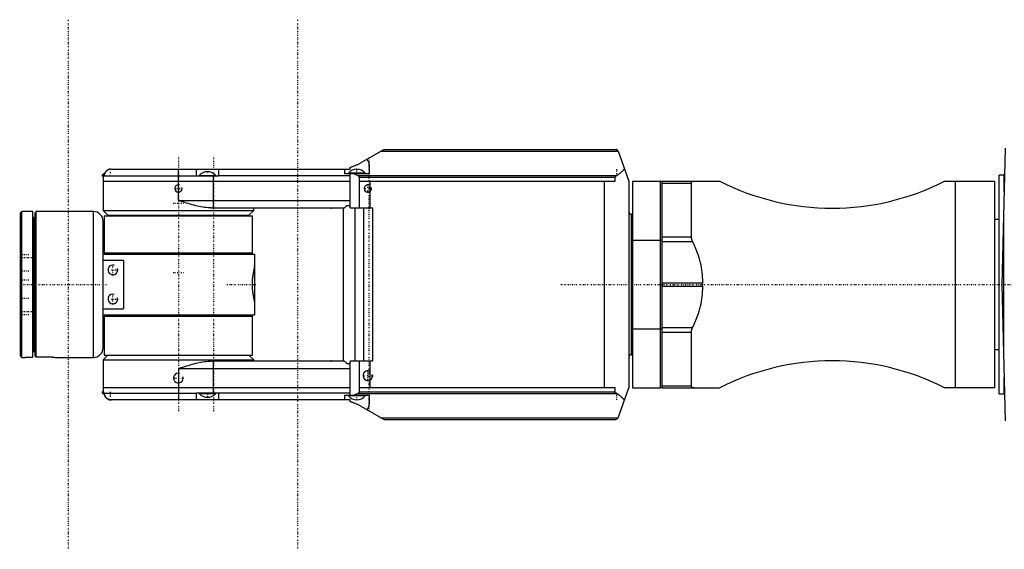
# Model space of a CAD drawing. Extents: x -565 to 345, y -109 to 109.
# Tile 1 of 3: x -565 to -160, y -109 to 109. Entities that reach past the tile are written whole.
import ezdxf

# ---------------------------------------------------------------- set-up
doc = ezdxf.new("R2010")
doc.units = 0
doc.linetypes.add('CENTER', pattern=[1.5, 0.45, -0.5, 0.05, -0.5])
for name, color, linetype in [('AM_0', 7, 'CONTINUOUS'), ('AM_10', 7, 'CONTINUOUS'), ('AM_7', 7, 'CENTER')]:
    doc.layers.add(name, color=color, linetype=linetype)

msp = doc.modelspace()

# ---------------------------------------------------------------- linework, layer by layer
at = {"layer": 'AM_0', "color": 7, "linetype": 'CONTINUOUS'}
for p, q in [((-424.76, 50.14), (-415.47, 55.5)), ((-416.72, 54.78), (-318.97, 54.78)), ((-415.47, 55.5), (-319.93, 55.5)), ((-318.99, 54.84), (-314.5, 42.5)), ((-159.53, 56.05), (-161, 0)), ((-421.5, 49.14), (-421.5, 45.5)), ((-531.45, 44.84), (-531.45, 44.5)), ((-530.55, 44.84), (-531.45, 44.84)), ((-530.57, 44.64), (-530.58, 44.5)), ((-530.57, 44.64), (-492.5, 44.64)), ((-527.54, 47.5), (-429.33, 47.5)), ((-500, 34.5), (-500, 47.5)), ((-492.5, 44.5), (-492.5, 47.5)), ((-491.45, 44.84), (-491.45, 44.5)), ((-491.45, 44.84), (-484.55, 44.84)), ((-484.55, 44.5), (-484.55, 44.84)), ((-483.5, 47.5), (-483.5, 44.5)), ((-429.33, 44.64), (-483.5, 44.64)), ((-431.5, 45.5), (-431.5, 46.76)), ((-421.5, 45.5), (-431.5, 45.5)), ((-429.95, 45.84), (-429.95, 45.5)), ((-423.05, 45.84), (-429.95, 45.84)), ((-429.33, 47.5), (-429.33, 48.22)), ((-429.33, 31.5), (-429.33, 45.5)), ((-427.64, 45.5), (-426.12, 44.79)), ((-426.12, 44.79), (-319.59, 44.79)), ((-423.05, 45.5), (-423.05, 45.84)), ((-160, 45), (-162, 45)), ((-162, -45), (-162, 45)), ((-160, 38.19), (-160, 45)), ((-530.58, 44.5), (-531.45, 44.5)), ((-530.91, 44.5), (-531, 42.5)), ((-531, 42.5), (-531, 30.5)), ((-531, 42.5), (-429.33, 42.5)), ((-483.5, 44.5), (-492.5, 44.5)), ((-485.57, 31.5), (-485.57, 44.5)), ((-425.51, 44.09), (-320.14, 44.09)), ((-425.51, 44.09), (-425.51, 31.5)), ((-425.51, 42.5), (-320.14, 42.5)), ((-421.19, 42.5), (-421.19, 31.5)), ((-324.5, -42.5), (-324.5, 42.5)), ((-320.14, 42.5), (-320.14, 44.09)), ((-314.5, 42.5), (-314.5, -42.5)), ((-313, 42.5), (-313, -42.5)), ((-313, 42.5), (-301.5, 42.5)), ((-301.5, -42.5), (-301.5, 42.5)), ((-301, 42.24), (-301.5, 42.5)), ((-301, 42.5), (-277.04, 42.5)), ((-301, 42.5), (-301, -42.5)), ((-301, 41.71), (-288.73, 41.71)), ((-288.73, 19.55), (-288.73, 41.71)), ((-184.56, 42.5), (-164, 42.5)), ((-179.96, -42.5), (-179.96, 42.5)), ((-164, 42.5), (-164, -42.5)), ((-500, 34.5), (-429.33, 34.5)), ((-430.61, 32.5), (-429.33, 32.5)), ((-564.5, 30), (-565, 29.5)), ((-565, -29.5), (-565, 29.5)), ((-560, 30), (-564.5, 30)), ((-564.5, -30), (-564.5, 30)), ((-560, -29.93), (-560, 30)), ((-558.5, 30), (-559, 29.5)), ((-559, -29.43), (-559, 29.5)), ((-535, 30), (-558.5, 30)), ((-558.5, -29.93), (-558.5, 30)), ((-535, -30), (-535, 30)), ((-531, 30.5), (-529, 28.5)), ((-531, 30.5), (-469, 30.5)), ((-529, 28.5), (-471, 28.5)), ((-527.5, 28.5), (-527.5, 28.2)), ((-486.7, 31.5), (-431.83, 31.5)), ((-472.5, 28.2), (-472.5, 28.5)), ((-471, 28.5), (-469, 30.5)), ((-469, 30.5), (-469, 31.5)), ((-437, 31.42), (-437, 31.5)), ((-432, -31.5), (-432, 31.5)), ((-429.33, 31.5), (-420.1, 31.5)), ((-427.42, 31.5), (-427.42, -31.5)), ((-423.75, 31.5), (-423.75, -31.5)), ((-420.1, 31.5), (-420.1, -31.5)), ((-313, 28.87), (-313.5, 28.87)), ((-313.5, -28.87), (-313.5, 28.87)), ((-160.22, 29.73), (-160.22, -29.73)), ((-559, 27.5), (-559.5, 27.5)), ((-559.5, -27.5), (-559.5, 27.5)), ((-531, -26), (-531, 26)), ((-530.5, 28.2), (-530.5, 13)), ((-530.5, 28.2), (-469.5, 28.2)), ((-469.5, 13), (-469.5, 28.2)), ((-162, 26.75), (-164, 26.75)), ((-313, 18.28), (-301.5, 18.28)), ((-301.5, 18.28), (-301, 18.23)), ((-301, 19.55), (-288.73, 19.55)), ((-301, 17.75), (-288.29, 17.75)), ((-559.5, 15.5), (-560, 15.5)), ((-531, 12.5), (-468.5, 12.5)), ((-530.5, 13), (-469.5, 13)), ((-515, 13), (-515, 12.5)), ((-485, 12.5), (-485, 13)), ((-468.5, 7.5), (-468.5, 12.5)), ((-531, 10), (-522.54, 10)), ((-522.54, 10), (-522.54, -10)), ((-468.5, 7.5), (-469, 7.5)), ((-468.5, 7), (-468.59, 7.09)), ((-468.5, -7), (-468.5, 7)), ((-301, 0.7), (-284.12, 0.7)), ((-161, 0), (-159.53, -56.05)), ((-301, -0.7), (-284.12, -0.7)), ((-560, -6.5), (-559.5, -6)), ((-468.59, -7.09), (-468.5, -7)), ((-468.5, -12.5), (-468.5, -7.5)), ((-531, -10), (-522.54, -10)), ((-560, -15.5), (-559.5, -15.5)), ((-531, -12.5), (-468.5, -12.5)), ((-530.5, -13), (-530.5, -29)), ((-530.5, -13), (-469.5, -13)), ((-515, -12.5), (-515, -13)), ((-485, -13), (-485, -12.5)), ((-469.5, -29), (-469.5, -13)), ((-313, -18.28), (-301.5, -18.28)), ((-301, -18.23), (-301.5, -18.28)), ((-301, -17.75), (-288.29, -17.75)), ((-301, -19.55), (-288.73, -19.55)), ((-288.73, -41.71), (-288.73, -19.55)), ((-559.5, -27.5), (-559, -27.5)), ((-164, -26.75), (-162, -26.75)), ((-565, -29.5), (-564.5, -30)), ((-564.5, -30), (-564, -30)), ((-562, -29.93), (-560, -29.93)), ((-559, -29.43), (-558.5, -29.93)), ((-551.86, -29.93), (-558.5, -29.93)), ((-550, -30), (-535, -30)), ((-529, -29), (-531, -31)), ((-531, -31), (-531, -42.5)), ((-531, -31), (-469, -31)), ((-530.5, -29), (-469.5, -29)), ((-431.83, -31.5), (-486.7, -31.5)), ((-485.57, -44.5), (-485.57, -31.5)), ((-469, -31), (-471, -29)), ((-469, -31.5), (-469, -31)), ((-437, -31.5), (-437, -31.42)), ((-429.33, -45.5), (-429.33, -31.5)), ((-420.1, -31.5), (-429.33, -31.5)), ((-425.51, -31.5), (-425.51, -44.09)), ((-421.19, -31.5), (-421.19, -42.5)), ((-313.5, -28.87), (-313, -28.87)), ((-500, -34.5), (-500, -47.5)), ((-500, -34.5), (-429.33, -34.5)), ((-430.61, -32.5), (-429.33, -32.5)), ((-160, -45), (-160, -38.19)), ((-531.45, -44.16), (-531.45, -44.5)), ((-530.86, -44.16), (-531.45, -44.16)), ((-531.45, -44.5), (-530.58, -44.5)), ((-531, -42.5), (-530.92, -44.16)), ((-429.33, -42.5), (-531, -42.5)), ((-530.86, -44.16), (-530.85, -44.5)), ((-530.58, -44.5), (-530.57, -44.64)), ((-492.5, -47.5), (-492.5, -44.5)), ((-492.5, -44.5), (-483.5, -44.5)), ((-491.45, -44.5), (-491.45, -44.84)), ((-484.55, -44.84), (-484.55, -44.5)), ((-483.5, -44.5), (-483.5, -47.5)), ((-320.14, -42.5), (-425.51, -42.5)), ((-425.51, -44.09), (-320.14, -44.09)), ((-320.14, -44.09), (-320.14, -42.5)), ((-318.99, -54.84), (-314.5, -42.5)), ((-313, -42.5), (-301.5, -42.5)), ((-301.5, -42.5), (-301, -42.24)), ((-301, -41.71), (-288.73, -41.71)), ((-301, -42.5), (-277.04, -42.5)), ((-164, -42.5), (-184.56, -42.5)), ((-530.57, -44.64), (-492.5, -44.64)), ((-429.33, -47.5), (-527.54, -47.5)), ((-491.45, -44.84), (-484.55, -44.84)), ((-429.33, -44.64), (-483.5, -44.64)), ((-431.5, -46.76), (-431.5, -45.5)), ((-431.5, -45.5), (-421.5, -45.5)), ((-429.95, -45.5), (-429.95, -45.84)), ((-423.05, -45.84), (-429.95, -45.84)), ((-429.33, -48.22), (-429.33, -47.5)), ((-426.12, -44.79), (-427.64, -45.5)), ((-426.12, -44.79), (-319.59, -44.79)), ((-423.05, -45.84), (-423.05, -45.5)), ((-421.5, -45.5), (-421.5, -49.14)), ((-162, -45), (-160, -45)), ((-415.47, -55.5), (-424.76, -50.14)), ((-416.72, -54.78), (-318.97, -54.78)), ((-415.47, -55.5), (-319.93, -55.5))]:
    msp.add_line(p, q, dxfattribs=at)
for points in [[(-318.99, 54.84, 0), (-319.01, 54.88, 0), (-319.04, 54.95, 0), (-319.07, 55.01, 0), (-319.09, 55.04, 0), (-319.11, 55.07, 0), (-319.15, 55.13, 0), (-319.2, 55.18, 0), (-319.25, 55.23, 0), (-319.3, 55.28, 0), (-319.36, 55.32, 0), (-319.38, 55.34, 0), (-319.41, 55.35, 0), (-319.47, 55.39, 0), (-319.53, 55.42, 0), (-319.59, 55.44, 0), (-319.66, 55.46, 0), (-319.72, 55.48, 0), (-319.75, 55.48, 0), (-319.78, 55.49, 0), (-319.84, 55.5, 0), (-319.9, 55.5, 0), (-319.93, 55.5, 0)], [(-319.93, 55.5, 0), (-319.92, 55.5, 0), (-319.9, 55.5, 0), (-319.87, 55.5, 0), (-319.86, 55.5, 0), (-319.85, 55.5, 0), (-319.82, 55.49, 0), (-319.8, 55.49, 0), (-319.77, 55.49, 0), (-319.75, 55.48, 0), (-319.73, 55.48, 0), (-319.71, 55.48, 0), (-319.7, 55.47, 0), (-319.68, 55.47, 0), (-319.65, 55.46, 0), (-319.63, 55.45, 0), (-319.6, 55.45, 0), (-319.58, 55.44, 0), (-319.57, 55.43, 0), (-319.56, 55.43, 0), (-319.53, 55.42, 0), (-319.51, 55.41, 0), (-319.5, 55.4, 0)], [(-429.33, 48.22, 0), (-429.21, 48.25, 0), (-428.97, 48.32, 0), (-428.73, 48.4, 0), (-428.61, 48.43, 0), (-428.49, 48.47, 0), (-428.24, 48.56, 0), (-427.98, 48.65, 0), (-427.72, 48.74, 0), (-427.45, 48.84, 0), (-427.18, 48.95, 0), (-427.04, 49.01, 0), (-426.91, 49.07, 0), (-426.64, 49.18, 0), (-426.37, 49.3, 0), (-426.11, 49.42, 0), (-425.86, 49.55, 0), (-425.62, 49.67, 0), (-425.49, 49.73, 0), (-425.37, 49.8, 0), (-425.12, 49.93, 0), (-424.88, 50.07, 0), (-424.76, 50.14, 0)], [(-422.46, 51.46, 0), (-422.41, 51.41, 0), (-422.31, 51.29, 0), (-422.21, 51.17, 0), (-422.16, 51.11, 0), (-422.12, 51.05, 0), (-422.03, 50.93, 0), (-421.95, 50.81, 0), (-421.88, 50.68, 0), (-421.82, 50.55, 0), (-421.76, 50.42, 0), (-421.73, 50.35, 0), (-421.7, 50.29, 0), (-421.66, 50.15, 0), (-421.62, 50.02, 0), (-421.58, 49.88, 0), (-421.55, 49.75, 0), (-421.53, 49.61, 0), (-421.52, 49.54, 0), (-421.52, 49.48, 0), (-421.51, 49.34, 0), (-421.5, 49.21, 0), (-421.5, 49.14, 0)], [(-528, 47.47, 0), (-528.02, 47.46, 0), (-528.06, 47.46, 0), (-528.1, 47.45, 0), (-528.12, 47.45, 0), (-528.14, 47.44, 0), (-528.17, 47.43, 0), (-528.21, 47.43, 0), (-528.25, 47.42, 0), (-528.29, 47.41, 0), (-528.33, 47.4, 0), (-528.35, 47.39, 0), (-528.36, 47.39, 0), (-528.4, 47.38, 0), (-528.44, 47.37, 0), (-528.47, 47.35, 0), (-528.51, 47.34, 0), (-528.55, 47.33, 0), (-528.56, 47.32, 0), (-528.58, 47.32, 0), (-528.62, 47.3, 0), (-528.65, 47.29, 0), (-528.67, 47.28, 0), (-528.69, 47.28, 0), (-528.72, 47.26, 0), (-528.75, 47.25, 0), (-528.77, 47.24, 0), (-528.79, 47.24, 0), (-528.82, 47.22, 0), (-528.85, 47.2, 0), (-528.89, 47.19, 0), (-528.92, 47.17, 0), (-528.96, 47.15, 0), (-528.97, 47.14, 0), (-528.99, 47.14, 0), (-529.02, 47.12, 0), (-529.06, 47.1, 0), (-529.09, 47.08, 0), (-529.13, 47.06, 0), (-529.16, 47.04, 0), (-529.18, 47.03, 0), (-529.19, 47.02, 0), (-529.23, 47, 0), (-529.26, 46.97, 0), (-529.29, 46.95, 0), (-529.32, 46.93, 0), (-529.35, 46.91, 0), (-529.37, 46.89, 0), (-529.39, 46.88, 0), (-529.42, 46.86, 0), (-529.45, 46.83, 0), (-529.48, 46.81, 0), (-529.51, 46.79, 0), (-529.54, 46.76, 0), (-529.55, 46.75, 0), (-529.56, 46.74, 0), (-529.59, 46.71, 0), (-529.62, 46.69, 0), (-529.65, 46.66, 0), (-529.67, 46.63, 0), (-529.7, 46.61, 0), (-529.71, 46.6, 0), (-529.72, 46.58, 0), (-529.75, 46.56, 0), (-529.78, 46.53, 0), (-529.79, 46.52, 0), (-529.8, 46.5, 0), (-529.83, 46.47, 0), (-529.85, 46.45, 0), (-529.86, 46.43, 0), (-529.88, 46.42, 0), (-529.9, 46.39, 0), (-529.92, 46.36, 0), (-529.95, 46.33, 0), (-529.97, 46.29, 0), (-530, 46.26, 0), (-530.01, 46.25, 0), (-530.02, 46.23, 0), (-530.04, 46.2, 0), (-530.06, 46.17, 0), (-530.09, 46.13, 0), (-530.11, 46.1, 0), (-530.13, 46.07, 0), (-530.14, 46.05, 0), (-530.15, 46.03, 0), (-530.17, 46, 0), (-530.19, 45.97, 0), (-530.21, 45.93, 0), (-530.22, 45.9, 0), (-530.24, 45.87, 0), (-530.25, 45.85, 0), (-530.26, 45.83, 0), (-530.28, 45.8, 0), (-530.29, 45.76, 0), (-530.31, 45.73, 0), (-530.32, 45.7, 0), (-530.34, 45.66, 0), (-530.34, 45.65, 0), (-530.35, 45.63, 0), (-530.37, 45.6, 0), (-530.38, 45.56, 0), (-530.39, 45.53, 0), (-530.4, 45.49, 0), (-530.42, 45.46, 0), (-530.42, 45.44, 0), (-530.43, 45.42, 0), (-530.44, 45.38, 0), (-530.45, 45.35, 0), (-530.46, 45.33, 0), (-530.46, 45.31, 0), (-530.47, 45.27, 0), (-530.48, 45.23, 0), (-530.49, 45.21, 0), (-530.49, 45.2, 0), (-530.5, 45.16, 0), (-530.51, 45.12, 0), (-530.52, 45.08, 0), (-530.52, 45.04, 0), (-530.53, 45, 0), (-530.54, 44.98, 0), (-530.54, 44.96, 0), (-530.54, 44.93, 0), (-530.55, 44.89, 0), (-530.55, 44.85, 0), (-530.56, 44.81, 0), (-530.56, 44.77, 0), (-530.56, 44.75, 0), (-530.57, 44.73, 0), (-530.57, 44.7, 0), (-530.57, 44.66, 0), (-530.57, 44.64, 0)], [(-528, 47.47, 0), (-527.92, 47.48, 0), (-527.77, 47.49, 0), (-527.62, 47.5, 0), (-527.54, 47.5, 0)], [(-492.5, 47.5, 0), (-492.5, 47.5, 0), (-492.5, 47.5, 0), (-492.5, 47.5, 0), (-492.5, 47.5, 0)], [(-483.5, 47.5, 0), (-483.5, 47.5, 0), (-483.5, 47.5, 0), (-483.5, 47.5, 0), (-483.5, 47.5, 0)], [(-431.5, 46.76, 0), (-431.5, 46.8, 0), (-431.5, 46.87, 0), (-431.49, 46.94, 0), (-431.49, 46.97, 0), (-431.49, 47.01, 0), (-431.48, 47.07, 0), (-431.47, 47.13, 0), (-431.45, 47.18, 0), (-431.44, 47.23, 0), (-431.42, 47.28, 0), (-431.41, 47.3, 0), (-431.4, 47.32, 0), (-431.37, 47.36, 0), (-431.35, 47.4, 0), (-431.31, 47.43, 0), (-431.28, 47.45, 0), (-431.24, 47.47, 0), (-431.22, 47.48, 0), (-431.2, 47.48, 0), (-431.16, 47.49, 0), (-431.12, 47.5, 0), (-431.09, 47.5, 0)], [(-426.12, 44.79, 0), (-426.09, 44.78, 0), (-426.03, 44.74, 0), (-425.97, 44.71, 0), (-425.94, 44.69, 0), (-425.91, 44.68, 0), (-425.86, 44.64, 0), (-425.81, 44.6, 0), (-425.77, 44.57, 0), (-425.73, 44.53, 0), (-425.69, 44.49, 0), (-425.67, 44.47, 0), (-425.65, 44.45, 0), (-425.62, 44.41, 0), (-425.6, 44.38, 0), (-425.6, 44.38, 0), (-425.6, 44.37, 0), (-425.59, 44.37, 0), (-425.59, 44.36, 0), (-425.59, 44.36, 0), (-425.58, 44.35, 0), (-425.58, 44.34, 0), (-425.58, 44.34, 0), (-425.57, 44.33, 0), (-425.57, 44.33, 0), (-425.57, 44.32, 0), (-425.56, 44.31, 0), (-425.56, 44.31, 0), (-425.56, 44.3, 0), (-425.55, 44.29, 0), (-425.55, 44.29, 0), (-425.55, 44.28, 0), (-425.55, 44.28, 0), (-425.55, 44.27, 0), (-425.54, 44.27, 0), (-425.54, 44.26, 0), (-425.54, 44.25, 0), (-425.54, 44.24, 0), (-425.53, 44.24, 0), (-425.53, 44.24, 0), (-425.53, 44.23, 0), (-425.53, 44.22, 0), (-425.53, 44.22, 0), (-425.53, 44.22, 0), (-425.53, 44.21, 0), (-425.52, 44.2, 0), (-425.52, 44.2, 0), (-425.52, 44.19, 0), (-425.52, 44.19, 0), (-425.52, 44.18, 0), (-425.52, 44.17, 0), (-425.52, 44.17, 0), (-425.51, 44.16, 0), (-425.51, 44.16, 0), (-425.51, 44.15, 0), (-425.51, 44.14, 0), (-425.51, 44.14, 0), (-425.51, 44.13, 0), (-425.51, 44.12, 0), (-425.51, 44.12, 0), (-425.51, 44.11, 0), (-425.51, 44.11, 0), (-425.51, 44.1, 0), (-425.51, 44.09, 0), (-425.51, 44.09, 0)], [(-320.14, 44.09, 0), (-320.14, 44.1, 0), (-320.14, 44.1, 0), (-320.14, 44.11, 0), (-320.14, 44.12, 0), (-320.14, 44.12, 0), (-320.14, 44.13, 0), (-320.14, 44.14, 0), (-320.14, 44.15, 0), (-320.14, 44.16, 0), (-320.14, 44.17, 0), (-320.13, 44.17, 0), (-320.13, 44.17, 0), (-320.13, 44.18, 0), (-320.13, 44.19, 0), (-320.13, 44.2, 0), (-320.13, 44.21, 0), (-320.12, 44.22, 0), (-320.12, 44.22, 0), (-320.12, 44.22, 0), (-320.12, 44.23, 0), (-320.12, 44.24, 0), (-320.12, 44.25, 0), (-320.12, 44.25, 0), (-320.11, 44.26, 0), (-320.11, 44.27, 0), (-320.11, 44.27, 0), (-320.11, 44.27, 0), (-320.1, 44.28, 0), (-320.1, 44.29, 0), (-320.1, 44.3, 0), (-320.09, 44.31, 0), (-320.09, 44.31, 0), (-320.09, 44.32, 0), (-320.09, 44.32, 0), (-320.08, 44.33, 0), (-320.08, 44.34, 0), (-320.07, 44.34, 0), (-320.07, 44.35, 0), (-320.07, 44.36, 0), (-320.06, 44.36, 0), (-320.06, 44.37, 0), (-320.06, 44.37, 0), (-320.05, 44.38, 0), (-320.05, 44.39, 0), (-320.04, 44.4, 0), (-320.04, 44.4, 0), (-320.04, 44.41, 0), (-320.03, 44.41, 0), (-320.03, 44.42, 0), (-320.02, 44.43, 0), (-320.01, 44.45, 0), (-319.97, 44.49, 0), (-319.96, 44.51, 0), (-319.94, 44.53, 0), (-319.9, 44.57, 0), (-319.86, 44.6, 0), (-319.82, 44.64, 0), (-319.78, 44.67, 0), (-319.74, 44.7, 0), (-319.72, 44.71, 0), (-319.7, 44.73, 0), (-319.66, 44.75, 0), (-319.62, 44.78, 0), (-319.59, 44.79, 0)], [(-319.59, 44.79, 0), (-319.48, 44.85, 0), (-319.27, 44.99, 0), (-319.06, 45.12, 0), (-318.95, 45.19, 0), (-318.85, 45.26, 0), (-318.64, 45.4, 0), (-318.45, 45.55, 0), (-318.25, 45.7, 0), (-318.06, 45.85, 0), (-317.87, 46.01, 0), (-317.78, 46.09, 0), (-317.69, 46.16, 0), (-317.52, 46.33, 0), (-317.35, 46.49, 0), (-317.18, 46.65, 0), (-317.02, 46.82, 0), (-316.86, 46.99, 0), (-316.78, 47.07, 0), (-316.71, 47.16, 0), (-316.56, 47.33, 0), (-316.42, 47.5, 0), (-316.35, 47.59, 0)], [(-288.73, 41.71, 0), (-288.73, 41.76, 0), (-288.73, 41.85, 0), (-288.71, 41.93, 0), (-288.7, 41.97, 0), (-288.69, 42, 0), (-288.66, 42.07, 0), (-288.62, 42.14, 0), (-288.58, 42.2, 0), (-288.53, 42.25, 0), (-288.47, 42.3, 0), (-288.44, 42.32, 0), (-288.41, 42.34, 0), (-288.35, 42.38, 0), (-288.27, 42.41, 0), (-288.2, 42.44, 0), (-288.11, 42.46, 0), (-288.03, 42.47, 0), (-287.98, 42.48, 0), (-287.94, 42.49, 0), (-287.84, 42.5, 0), (-287.74, 42.5, 0), (-287.69, 42.5, 0)], [(-486.7, 31.5, 0), (-487.06, 31.5, 0), (-487.79, 31.54, 0), (-488.52, 31.61, 0), (-488.89, 31.65, 0), (-489.26, 31.7, 0), (-489.99, 31.82, 0), (-490.71, 31.95, 0), (-491.41, 32.09, 0), (-492.12, 32.25, 0), (-492.86, 32.42, 0), (-493.23, 32.52, 0), (-493.6, 32.61, 0), (-494.36, 32.82, 0), (-495.13, 33.03, 0), (-495.89, 33.25, 0), (-496.66, 33.48, 0), (-497.42, 33.71, 0), (-497.8, 33.82, 0), (-498.18, 33.94, 0), (-498.92, 34.16, 0), (-499.64, 34.39, 0), (-500, 34.5, 0)], [(-431.83, 31.5, 0), (-431.81, 31.5, 0), (-431.77, 31.51, 0), (-431.72, 31.52, 0), (-431.7, 31.53, 0), (-431.67, 31.55, 0), (-431.62, 31.58, 0), (-431.56, 31.61, 0), (-431.5, 31.65, 0), (-431.44, 31.7, 0), (-431.37, 31.75, 0), (-431.34, 31.78, 0), (-431.3, 31.81, 0), (-431.23, 31.88, 0), (-431.15, 31.95, 0), (-431.07, 32.02, 0), (-430.99, 32.1, 0), (-430.91, 32.18, 0), (-430.87, 32.22, 0), (-430.82, 32.27, 0), (-430.74, 32.36, 0), (-430.65, 32.45, 0), (-430.61, 32.5, 0)], [(-438, 31.5, 0), (-437.84, 31.5, 0), (-437.5, 31.48, 0), (-437.17, 31.44, 0), (-437, 31.42, 0)], [(-288.29, 17.75, 0), (-288.31, 17.8, 0), (-288.36, 17.89, 0), (-288.4, 17.99, 0), (-288.42, 18.04, 0), (-288.44, 18.09, 0), (-288.48, 18.19, 0), (-288.51, 18.29, 0), (-288.55, 18.39, 0), (-288.58, 18.49, 0), (-288.6, 18.59, 0), (-288.62, 18.64, 0), (-288.63, 18.69, 0), (-288.65, 18.8, 0), (-288.67, 18.9, 0), (-288.69, 19, 0), (-288.7, 19.1, 0), (-288.72, 19.2, 0), (-288.72, 19.25, 0), (-288.73, 19.3, 0), (-288.73, 19.4, 0), (-288.73, 19.5, 0), (-288.73, 19.55, 0)], [(-284.12, 0.7, 0), (-284.11, 1.17, 0), (-284.11, 2.11, 0), (-284.14, 3.06, 0), (-284.17, 3.54, 0), (-284.21, 4.03, 0), (-284.3, 5, 0), (-284.44, 5.99, 0), (-284.6, 6.97, 0), (-284.8, 7.96, 0), (-285.03, 8.95, 0), (-285.15, 9.44, 0), (-285.29, 9.93, 0), (-285.57, 10.9, 0), (-285.88, 11.87, 0), (-286.21, 12.82, 0), (-286.56, 13.76, 0), (-286.93, 14.68, 0), (-287.11, 15.14, 0), (-287.31, 15.58, 0), (-287.69, 16.46, 0), (-288.09, 17.32, 0), (-288.29, 17.75, 0)], [(-469, -5, 0), (-469.01, -4.97, 0), (-469.02, -4.9, 0), (-469.04, -4.83, 0), (-469.04, -4.79, 0), (-469.05, -4.76, 0), (-469.06, -4.69, 0), (-469.08, -4.61, 0), (-469.09, -4.54, 0), (-469.11, -4.46, 0), (-469.12, -4.38, 0), (-469.13, -4.35, 0), (-469.14, -4.31, 0), (-469.15, -4.23, 0), (-469.17, -4.15, 0), (-469.18, -4.06, 0), (-469.2, -3.98, 0), (-469.21, -3.9, 0), (-469.22, -3.85, 0), (-469.23, -3.81, 0), (-469.24, -3.72, 0), (-469.25, -3.64, 0), (-469.26, -3.59, 0), (-469.27, -3.55, 0), (-469.28, -3.46, 0), (-469.29, -3.37, 0), (-469.3, -3.32, 0), (-469.31, -3.28, 0), (-469.32, -3.19, 0), (-469.33, -3.09, 0), (-469.35, -3, 0), (-469.36, -2.9, 0), (-469.37, -2.81, 0), (-469.38, -2.76, 0), (-469.38, -2.71, 0), (-469.39, -2.62, 0), (-469.4, -2.52, 0), (-469.41, -2.42, 0), (-469.43, -2.32, 0), (-469.44, -2.22, 0), (-469.44, -2.17, 0), (-469.44, -2.12, 0), (-469.45, -2.02, 0), (-469.46, -1.92, 0), (-469.47, -1.82, 0), (-469.48, -1.71, 0), (-469.49, -1.61, 0), (-469.49, -1.56, 0), (-469.49, -1.51, 0), (-469.5, -1.41, 0), (-469.51, -1.3, 0), (-469.51, -1.2, 0), (-469.52, -1.09, 0), (-469.52, -0.99, 0), (-469.52, -0.94, 0), (-469.53, -0.89, 0), (-469.53, -0.78, 0), (-469.53, -0.68, 0), (-469.54, -0.57, 0), (-469.54, -0.47, 0), (-469.54, -0.36, 0), (-469.54, -0.31, 0), (-469.54, -0.26, 0), (-469.54, -0.16, 0), (-469.54, -0.05, 0), (-469.54, 0, 0), (-469.54, 0.05, 0), (-469.54, 0.16, 0), (-469.54, 0.26, 0), (-469.54, 0.31, 0), (-469.54, 0.36, 0), (-469.54, 0.47, 0), (-469.54, 0.57, 0), (-469.53, 0.68, 0), (-469.53, 0.78, 0), (-469.53, 0.89, 0), (-469.52, 0.94, 0), (-469.52, 0.99, 0), (-469.52, 1.09, 0), (-469.51, 1.2, 0), (-469.51, 1.3, 0), (-469.5, 1.41, 0), (-469.49, 1.51, 0), (-469.49, 1.56, 0), (-469.49, 1.61, 0), (-469.48, 1.71, 0), (-469.47, 1.82, 0), (-469.46, 1.92, 0), (-469.45, 2.02, 0), (-469.44, 2.12, 0), (-469.44, 2.17, 0), (-469.44, 2.22, 0), (-469.43, 2.32, 0), (-469.41, 2.42, 0), (-469.4, 2.52, 0), (-469.39, 2.62, 0), (-469.38, 2.71, 0), (-469.38, 2.76, 0), (-469.37, 2.81, 0), (-469.36, 2.9, 0), (-469.35, 3, 0), (-469.33, 3.09, 0), (-469.32, 3.19, 0), (-469.31, 3.28, 0), (-469.3, 3.32, 0), (-469.29, 3.37, 0), (-469.28, 3.46, 0), (-469.27, 3.55, 0), (-469.26, 3.59, 0), (-469.25, 3.64, 0), (-469.24, 3.72, 0), (-469.23, 3.81, 0), (-469.22, 3.85, 0), (-469.21, 3.9, 0), (-469.2, 3.98, 0), (-469.18, 4.06, 0), (-469.17, 4.15, 0), (-469.15, 4.23, 0), (-469.14, 4.31, 0), (-469.13, 4.35, 0), (-469.12, 4.38, 0), (-469.11, 4.46, 0), (-469.09, 4.54, 0), (-469.08, 4.61, 0), (-469.06, 4.69, 0), (-469.05, 4.76, 0), (-469.04, 4.79, 0), (-469.04, 4.83, 0), (-469.02, 4.9, 0), (-469.01, 4.97, 0), (-469, 5, 0)], [(-469, 5, 0), (-468.98, 5.13, 0), (-468.94, 5.37, 0), (-468.9, 5.6, 0), (-468.88, 5.71, 0), (-468.86, 5.82, 0), (-468.82, 6.04, 0), (-468.78, 6.24, 0), (-468.74, 6.43, 0), (-468.7, 6.6, 0), (-468.67, 6.76, 0), (-468.65, 6.84, 0), (-468.64, 6.91, 0), (-468.61, 7.04, 0), (-468.58, 7.16, 0), (-468.56, 7.26, 0), (-468.54, 7.34, 0), (-468.52, 7.4, 0), (-468.52, 7.43, 0), (-468.51, 7.45, 0), (-468.5, 7.48, 0), (-468.5, 7.5, 0), (-468.5, 7.5, 0)], [(-284.12, -0.7, 0), (-284.13, -0.47, 0), (-284.13, 0, 0), (-284.13, 0.47, 0), (-284.12, 0.7, 0)], [(-288.29, -17.75, 0), (-288.09, -17.32, 0), (-287.69, -16.46, 0), (-287.31, -15.58, 0), (-287.11, -15.14, 0), (-286.93, -14.68, 0), (-286.56, -13.76, 0), (-286.21, -12.82, 0), (-285.88, -11.87, 0), (-285.57, -10.9, 0), (-285.29, -9.93, 0), (-285.15, -9.44, 0), (-285.03, -8.95, 0), (-284.8, -7.96, 0), (-284.6, -6.97, 0), (-284.44, -5.99, 0), (-284.3, -5, 0), (-284.21, -4.03, 0), (-284.17, -3.54, 0), (-284.14, -3.06, 0), (-284.11, -2.11, 0), (-284.11, -1.17, 0), (-284.12, -0.7, 0)], [(-468.5, -7.5, 0), (-468.5, -7.5, 0), (-468.5, -7.48, 0), (-468.51, -7.45, 0), (-468.52, -7.43, 0), (-468.52, -7.4, 0), (-468.54, -7.34, 0), (-468.56, -7.26, 0), (-468.58, -7.16, 0), (-468.61, -7.04, 0), (-468.64, -6.91, 0), (-468.65, -6.84, 0), (-468.67, -6.76, 0), (-468.7, -6.6, 0), (-468.74, -6.43, 0), (-468.78, -6.24, 0), (-468.82, -6.04, 0), (-468.86, -5.82, 0), (-468.88, -5.71, 0), (-468.9, -5.6, 0), (-468.94, -5.37, 0), (-468.98, -5.13, 0), (-469, -5, 0)], [(-288.73, -19.55, 0), (-288.73, -19.5, 0), (-288.73, -19.4, 0), (-288.73, -19.3, 0), (-288.72, -19.25, 0), (-288.72, -19.2, 0), (-288.7, -19.1, 0), (-288.69, -19, 0), (-288.67, -18.9, 0), (-288.65, -18.8, 0), (-288.63, -18.69, 0), (-288.62, -18.64, 0), (-288.6, -18.59, 0), (-288.58, -18.49, 0), (-288.55, -18.39, 0), (-288.51, -18.29, 0), (-288.48, -18.19, 0), (-288.44, -18.09, 0), (-288.42, -18.04, 0), (-288.4, -17.99, 0), (-288.36, -17.89, 0), (-288.31, -17.8, 0), (-288.29, -17.75, 0)], [(-564, -30, 0), (-564, -30, 0), (-564, -30, 0), (-564, -30, 0), (-564, -30, 0), (-564, -30, 0), (-564, -30, 0), (-563.99, -30, 0), (-563.99, -30, 0), (-563.99, -30, 0), (-563.99, -30, 0), (-563.98, -30, 0), (-563.98, -30, 0), (-563.98, -30, 0), (-563.97, -30, 0), (-563.97, -30, 0), (-563.96, -30, 0), (-563.96, -30, 0), (-563.95, -30, 0), (-563.95, -30, 0), (-563.94, -30, 0), (-563.94, -30, 0), (-563.93, -30, 0), (-563.93, -30, 0), (-563.92, -29.99, 0), (-563.91, -29.99, 0), (-563.91, -29.99, 0), (-563.9, -29.99, 0), (-563.89, -29.99, 0), (-563.88, -29.99, 0), (-563.87, -29.99, 0), (-563.86, -29.99, 0), (-563.85, -29.99, 0), (-563.85, -29.99, 0), (-563.84, -29.99, 0), (-563.83, -29.99, 0), (-563.82, -29.99, 0), (-563.81, -29.99, 0), (-563.79, -29.99, 0), (-563.78, -29.99, 0), (-563.77, -29.99, 0), (-563.77, -29.99, 0), (-563.75, -29.98, 0), (-563.74, -29.98, 0), (-563.72, -29.98, 0), (-563.71, -29.98, 0), (-563.69, -29.98, 0), (-563.68, -29.98, 0), (-563.68, -29.98, 0), (-563.66, -29.98, 0), (-563.64, -29.98, 0), (-563.63, -29.98, 0), (-563.61, -29.98, 0), (-563.59, -29.98, 0), (-563.58, -29.98, 0), (-563.57, -29.97, 0), (-563.56, -29.97, 0), (-563.54, -29.97, 0), (-563.52, -29.97, 0), (-563.5, -29.97, 0), (-563.48, -29.97, 0), (-563.47, -29.97, 0), (-563.46, -29.97, 0), (-563.44, -29.97, 0), (-563.42, -29.97, 0), (-563.41, -29.97, 0), (-563.4, -29.97, 0), (-563.38, -29.97, 0), (-563.36, -29.96, 0), (-563.35, -29.96, 0), (-563.34, -29.96, 0), (-563.32, -29.96, 0), (-563.3, -29.96, 0), (-563.28, -29.96, 0), (-563.26, -29.96, 0), (-563.23, -29.96, 0), (-563.22, -29.96, 0), (-563.21, -29.96, 0), (-563.19, -29.96, 0), (-563.16, -29.96, 0), (-563.14, -29.95, 0), (-563.12, -29.95, 0), (-563.09, -29.95, 0), (-563.08, -29.95, 0), (-563.07, -29.95, 0), (-563.04, -29.95, 0), (-563.02, -29.95, 0), (-562.99, -29.95, 0), (-562.97, -29.95, 0), (-562.94, -29.95, 0), (-562.93, -29.95, 0), (-562.91, -29.95, 0), (-562.89, -29.95, 0), (-562.86, -29.95, 0), (-562.83, -29.94, 0), (-562.81, -29.94, 0), (-562.78, -29.94, 0), (-562.77, -29.94, 0), (-562.75, -29.94, 0), (-562.72, -29.94, 0), (-562.7, -29.94, 0), (-562.67, -29.94, 0), (-562.64, -29.94, 0), (-562.61, -29.94, 0), (-562.6, -29.94, 0), (-562.58, -29.94, 0), (-562.56, -29.94, 0), (-562.53, -29.94, 0), (-562.51, -29.94, 0), (-562.5, -29.94, 0), (-562.47, -29.94, 0), (-562.44, -29.94, 0), (-562.43, -29.94, 0), (-562.41, -29.94, 0), (-562.38, -29.94, 0), (-562.36, -29.94, 0), (-562.33, -29.94, 0), (-562.3, -29.93, 0), (-562.27, -29.93, 0), (-562.26, -29.93, 0), (-562.24, -29.93, 0), (-562.21, -29.93, 0), (-562.18, -29.93, 0), (-562.16, -29.93, 0), (-562.13, -29.93, 0), (-562.1, -29.93, 0), (-562.08, -29.93, 0), (-562.07, -29.93, 0), (-562.04, -29.93, 0), (-562.01, -29.93, 0), (-562, -29.93, 0)], [(-552, -29.93, 0), (-551.99, -29.93, 0), (-551.96, -29.93, 0), (-551.93, -29.93, 0), (-551.92, -29.93, 0), (-551.9, -29.93, 0), (-551.87, -29.93, 0), (-551.84, -29.93, 0), (-551.82, -29.93, 0), (-551.79, -29.93, 0), (-551.76, -29.93, 0), (-551.74, -29.93, 0), (-551.73, -29.93, 0), (-551.7, -29.93, 0), (-551.67, -29.94, 0), (-551.64, -29.94, 0), (-551.62, -29.94, 0), (-551.59, -29.94, 0), (-551.57, -29.94, 0), (-551.56, -29.94, 0), (-551.53, -29.94, 0), (-551.5, -29.94, 0), (-551.49, -29.94, 0), (-551.47, -29.94, 0), (-551.44, -29.94, 0), (-551.42, -29.94, 0), (-551.4, -29.94, 0), (-551.39, -29.94, 0), (-551.36, -29.94, 0), (-551.33, -29.94, 0), (-551.3, -29.94, 0), (-551.28, -29.94, 0), (-551.25, -29.94, 0), (-551.23, -29.94, 0), (-551.22, -29.94, 0), (-551.19, -29.94, 0), (-551.17, -29.94, 0), (-551.14, -29.95, 0), (-551.11, -29.95, 0), (-551.09, -29.95, 0), (-551.07, -29.95, 0), (-551.06, -29.95, 0), (-551.03, -29.95, 0), (-551.01, -29.95, 0), (-550.98, -29.95, 0), (-550.96, -29.95, 0), (-550.93, -29.95, 0), (-550.92, -29.95, 0), (-550.91, -29.95, 0), (-550.88, -29.95, 0), (-550.86, -29.95, 0), (-550.84, -29.96, 0), (-550.81, -29.96, 0), (-550.79, -29.96, 0), (-550.78, -29.96, 0), (-550.77, -29.96, 0), (-550.74, -29.96, 0), (-550.72, -29.96, 0), (-550.7, -29.96, 0), (-550.68, -29.96, 0), (-550.66, -29.96, 0), (-550.65, -29.96, 0), (-550.64, -29.96, 0), (-550.62, -29.97, 0), (-550.6, -29.97, 0), (-550.59, -29.97, 0), (-550.58, -29.97, 0), (-550.56, -29.97, 0), (-550.54, -29.97, 0), (-550.53, -29.97, 0), (-550.52, -29.97, 0), (-550.5, -29.97, 0), (-550.48, -29.97, 0), (-550.46, -29.97, 0), (-550.44, -29.97, 0), (-550.43, -29.97, 0), (-550.42, -29.98, 0), (-550.41, -29.98, 0), (-550.39, -29.98, 0), (-550.37, -29.98, 0), (-550.36, -29.98, 0), (-550.34, -29.98, 0), (-550.32, -29.98, 0), (-550.32, -29.98, 0), (-550.31, -29.98, 0), (-550.29, -29.98, 0), (-550.28, -29.98, 0), (-550.26, -29.98, 0), (-550.25, -29.98, 0), (-550.23, -29.99, 0), (-550.23, -29.99, 0), (-550.22, -29.99, 0), (-550.21, -29.99, 0), (-550.19, -29.99, 0), (-550.18, -29.99, 0), (-550.17, -29.99, 0), (-550.16, -29.99, 0), (-550.15, -29.99, 0), (-550.15, -29.99, 0), (-550.14, -29.99, 0), (-550.13, -29.99, 0), (-550.12, -29.99, 0), (-550.11, -29.99, 0), (-550.1, -29.99, 0), (-550.09, -29.99, 0), (-550.09, -29.99, 0), (-550.08, -29.99, 0), (-550.07, -30, 0), (-550.07, -30, 0), (-550.06, -30, 0), (-550.06, -30, 0), (-550.05, -30, 0), (-550.05, -30, 0), (-550.04, -30, 0), (-550.04, -30, 0), (-550.03, -30, 0), (-550.03, -30, 0), (-550.02, -30, 0), (-550.02, -30, 0), (-550.02, -30, 0), (-550.01, -30, 0), (-550.01, -30, 0), (-550.01, -30, 0), (-550.01, -30, 0), (-550, -30, 0), (-550, -30, 0), (-550, -30, 0), (-550, -30, 0), (-550, -30, 0), (-550, -30, 0), (-550, -30, 0)], [(-500, -34.5, 0), (-499.64, -34.39, 0), (-498.92, -34.16, 0), (-498.18, -33.94, 0), (-497.8, -33.82, 0), (-497.42, -33.71, 0), (-496.66, -33.48, 0), (-495.89, -33.25, 0), (-495.13, -33.03, 0), (-494.36, -32.82, 0), (-493.6, -32.61, 0), (-493.23, -32.52, 0), (-492.86, -32.42, 0), (-492.12, -32.25, 0), (-491.41, -32.09, 0), (-490.71, -31.95, 0), (-489.99, -31.82, 0), (-489.26, -31.7, 0), (-488.89, -31.65, 0), (-488.52, -31.61, 0), (-487.79, -31.54, 0), (-487.06, -31.5, 0), (-486.7, -31.5, 0)], [(-437, -31.42, 0), (-437.17, -31.44, 0), (-437.5, -31.48, 0), (-437.84, -31.5, 0), (-438, -31.5, 0)], [(-430.61, -32.5, 0), (-430.65, -32.45, 0), (-430.73, -32.37, 0), (-430.81, -32.28, 0), (-430.85, -32.24, 0), (-430.89, -32.2, 0), (-430.98, -32.11, 0), (-431.06, -32.04, 0), (-431.13, -31.96, 0), (-431.21, -31.89, 0), (-431.28, -31.83, 0), (-431.32, -31.8, 0), (-431.36, -31.77, 0), (-431.42, -31.71, 0), (-431.49, -31.66, 0), (-431.55, -31.62, 0), (-431.61, -31.58, 0), (-431.67, -31.55, 0), (-431.7, -31.54, 0), (-431.72, -31.53, 0), (-431.77, -31.51, 0), (-431.81, -31.5, 0), (-431.83, -31.5, 0)], [(-425.51, -44.09, 0), (-425.51, -44.09, 0), (-425.51, -44.1, 0), (-425.51, -44.11, 0), (-425.51, -44.11, 0), (-425.51, -44.12, 0), (-425.51, -44.12, 0), (-425.51, -44.13, 0), (-425.51, -44.14, 0), (-425.51, -44.14, 0), (-425.51, -44.15, 0), (-425.51, -44.16, 0), (-425.51, -44.16, 0), (-425.52, -44.17, 0), (-425.52, -44.17, 0), (-425.52, -44.18, 0), (-425.52, -44.19, 0), (-425.52, -44.19, 0), (-425.52, -44.2, 0), (-425.52, -44.2, 0), (-425.53, -44.21, 0), (-425.53, -44.22, 0), (-425.53, -44.22, 0), (-425.53, -44.22, 0), (-425.53, -44.23, 0), (-425.53, -44.24, 0), (-425.53, -44.24, 0), (-425.54, -44.24, 0), (-425.54, -44.25, 0), (-425.54, -44.26, 0), (-425.54, -44.27, 0), (-425.55, -44.27, 0), (-425.55, -44.28, 0), (-425.55, -44.28, 0), (-425.55, -44.29, 0), (-425.55, -44.29, 0), (-425.56, -44.3, 0), (-425.56, -44.31, 0), (-425.56, -44.31, 0), (-425.57, -44.32, 0), (-425.57, -44.33, 0), (-425.57, -44.33, 0), (-425.58, -44.34, 0), (-425.58, -44.34, 0), (-425.58, -44.35, 0), (-425.59, -44.36, 0), (-425.59, -44.36, 0), (-425.59, -44.37, 0), (-425.6, -44.37, 0), (-425.6, -44.38, 0), (-425.6, -44.38, 0), (-425.61, -44.39, 0), (-425.61, -44.4, 0), (-425.62, -44.4, 0), (-425.62, -44.41, 0), (-425.62, -44.41, 0), (-425.63, -44.42, 0), (-425.63, -44.43, 0), (-425.65, -44.45, 0), (-425.67, -44.47, 0), (-425.69, -44.49, 0), (-425.73, -44.53, 0), (-425.77, -44.57, 0), (-425.81, -44.6, 0), (-425.86, -44.64, 0), (-425.91, -44.68, 0), (-425.94, -44.69, 0), (-425.97, -44.71, 0), (-426.03, -44.74, 0), (-426.09, -44.78, 0), (-426.12, -44.79, 0)], [(-319.59, -44.79, 0), (-319.62, -44.78, 0), (-319.66, -44.75, 0), (-319.7, -44.73, 0), (-319.72, -44.71, 0), (-319.74, -44.7, 0), (-319.78, -44.67, 0), (-319.82, -44.64, 0), (-319.86, -44.6, 0), (-319.9, -44.57, 0), (-319.94, -44.53, 0), (-319.96, -44.51, 0), (-319.97, -44.49, 0), (-320.01, -44.45, 0), (-320.02, -44.43, 0), (-320.03, -44.42, 0), (-320.03, -44.41, 0), (-320.04, -44.41, 0), (-320.04, -44.4, 0), (-320.04, -44.4, 0), (-320.05, -44.39, 0), (-320.05, -44.38, 0), (-320.06, -44.37, 0), (-320.06, -44.37, 0), (-320.06, -44.36, 0), (-320.07, -44.36, 0), (-320.07, -44.35, 0), (-320.07, -44.34, 0), (-320.08, -44.34, 0), (-320.08, -44.33, 0), (-320.09, -44.32, 0), (-320.09, -44.32, 0), (-320.09, -44.31, 0), (-320.09, -44.31, 0), (-320.1, -44.3, 0), (-320.1, -44.29, 0), (-320.1, -44.28, 0), (-320.11, -44.27, 0), (-320.11, -44.27, 0), (-320.11, -44.27, 0), (-320.11, -44.26, 0), (-320.12, -44.25, 0), (-320.12, -44.25, 0), (-320.12, -44.24, 0), (-320.12, -44.23, 0), (-320.12, -44.22, 0), (-320.12, -44.22, 0), (-320.12, -44.22, 0), (-320.13, -44.21, 0), (-320.13, -44.2, 0), (-320.13, -44.19, 0), (-320.13, -44.18, 0), (-320.13, -44.17, 0), (-320.13, -44.17, 0), (-320.14, -44.17, 0), (-320.14, -44.16, 0), (-320.14, -44.15, 0), (-320.14, -44.14, 0), (-320.14, -44.13, 0), (-320.14, -44.12, 0), (-320.14, -44.12, 0), (-320.14, -44.11, 0), (-320.14, -44.1, 0), (-320.14, -44.1, 0), (-320.14, -44.09, 0)], [(-287.69, -42.5, 0), (-287.74, -42.5, 0), (-287.84, -42.5, 0), (-287.94, -42.49, 0), (-287.98, -42.48, 0), (-288.03, -42.47, 0), (-288.11, -42.46, 0), (-288.19, -42.44, 0), (-288.27, -42.41, 0), (-288.34, -42.38, 0), (-288.41, -42.34, 0), (-288.44, -42.32, 0), (-288.47, -42.3, 0), (-288.53, -42.25, 0), (-288.58, -42.2, 0), (-288.62, -42.14, 0), (-288.66, -42.07, 0), (-288.69, -42, 0), (-288.7, -41.97, 0), (-288.71, -41.93, 0), (-288.73, -41.85, 0), (-288.73, -41.76, 0), (-288.73, -41.71, 0)], [(-530.57, -44.64, 0), (-530.57, -44.66, 0), (-530.57, -44.7, 0), (-530.57, -44.73, 0), (-530.56, -44.75, 0), (-530.56, -44.77, 0), (-530.56, -44.81, 0), (-530.55, -44.85, 0), (-530.55, -44.89, 0), (-530.54, -44.93, 0), (-530.54, -44.96, 0), (-530.54, -44.98, 0), (-530.53, -45, 0), (-530.52, -45.04, 0), (-530.52, -45.08, 0), (-530.51, -45.12, 0), (-530.5, -45.16, 0), (-530.49, -45.2, 0), (-530.49, -45.21, 0), (-530.48, -45.23, 0), (-530.47, -45.27, 0), (-530.46, -45.31, 0), (-530.46, -45.33, 0), (-530.45, -45.35, 0), (-530.44, -45.38, 0), (-530.43, -45.42, 0), (-530.42, -45.44, 0), (-530.42, -45.46, 0), (-530.4, -45.49, 0), (-530.39, -45.53, 0), (-530.38, -45.56, 0), (-530.37, -45.6, 0), (-530.35, -45.63, 0), (-530.34, -45.65, 0), (-530.34, -45.66, 0), (-530.32, -45.7, 0), (-530.31, -45.73, 0), (-530.29, -45.76, 0), (-530.28, -45.8, 0), (-530.26, -45.83, 0), (-530.25, -45.85, 0), (-530.24, -45.87, 0), (-530.22, -45.9, 0), (-530.21, -45.93, 0), (-530.19, -45.97, 0), (-530.17, -46, 0), (-530.15, -46.03, 0), (-530.14, -46.05, 0), (-530.13, -46.07, 0), (-530.11, -46.1, 0), (-530.09, -46.13, 0), (-530.06, -46.17, 0), (-530.04, -46.2, 0), (-530.02, -46.23, 0), (-530.01, -46.25, 0), (-530, -46.26, 0), (-529.97, -46.29, 0), (-529.95, -46.33, 0), (-529.92, -46.36, 0), (-529.9, -46.39, 0), (-529.88, -46.42, 0), (-529.86, -46.43, 0), (-529.85, -46.45, 0), (-529.83, -46.47, 0), (-529.8, -46.5, 0), (-529.79, -46.52, 0), (-529.78, -46.53, 0), (-529.75, -46.56, 0), (-529.72, -46.58, 0), (-529.71, -46.6, 0), (-529.7, -46.61, 0), (-529.67, -46.63, 0), (-529.65, -46.66, 0), (-529.62, -46.69, 0), (-529.59, -46.71, 0), (-529.56, -46.74, 0), (-529.55, -46.75, 0), (-529.54, -46.76, 0), (-529.51, -46.79, 0), (-529.48, -46.81, 0), (-529.45, -46.83, 0), (-529.42, -46.86, 0), (-529.39, -46.88, 0), (-529.37, -46.89, 0), (-529.35, -46.91, 0), (-529.32, -46.93, 0), (-529.29, -46.95, 0), (-529.26, -46.97, 0), (-529.23, -47, 0), (-529.19, -47.02, 0), (-529.18, -47.03, 0), (-529.16, -47.04, 0), (-529.13, -47.06, 0), (-529.09, -47.08, 0), (-529.06, -47.1, 0), (-529.02, -47.12, 0), (-528.99, -47.14, 0), (-528.97, -47.14, 0), (-528.96, -47.15, 0), (-528.92, -47.17, 0), (-528.89, -47.19, 0), (-528.85, -47.2, 0), (-528.82, -47.22, 0), (-528.79, -47.24, 0), (-528.77, -47.24, 0), (-528.75, -47.25, 0), (-528.72, -47.26, 0), (-528.69, -47.28, 0), (-528.67, -47.28, 0), (-528.65, -47.29, 0), (-528.62, -47.3, 0), (-528.58, -47.32, 0), (-528.56, -47.32, 0), (-528.55, -47.33, 0), (-528.51, -47.34, 0), (-528.47, -47.35, 0), (-528.44, -47.37, 0), (-528.4, -47.38, 0), (-528.36, -47.39, 0), (-528.35, -47.39, 0), (-528.33, -47.4, 0), (-528.29, -47.41, 0), (-528.25, -47.42, 0), (-528.21, -47.43, 0), (-528.17, -47.43, 0), (-528.14, -47.44, 0), (-528.12, -47.45, 0), (-528.1, -47.45, 0), (-528.06, -47.46, 0), (-528.02, -47.46, 0), (-528, -47.47, 0)], [(-528, -47.47, 0), (-528.1, -47.45, 0), (-528.29, -47.41, 0), (-528.47, -47.36, 0), (-528.56, -47.33, 0), (-528.65, -47.29, 0), (-528.81, -47.22, 0), (-528.98, -47.14, 0), (-529.15, -47.04, 0), (-529.31, -46.93, 0), (-529.47, -46.82, 0), (-529.54, -46.76, 0), (-529.61, -46.69, 0), (-529.74, -46.57, 0), (-529.86, -46.43, 0), (-529.98, -46.28, 0), (-530.1, -46.12, 0), (-530.2, -45.95, 0), (-530.24, -45.87, 0), (-530.28, -45.78, 0), (-530.36, -45.62, 0), (-530.42, -45.44, 0), (-530.45, -45.35, 0)], [(-527.66, -47.5, 0), (-527.71, -47.5, 0), (-527.83, -47.49, 0), (-527.94, -47.47, 0), (-528, -47.47, 0)], [(-528, -47.47, 0), (-527.92, -47.48, 0), (-527.77, -47.49, 0), (-527.62, -47.5, 0), (-527.54, -47.5, 0)], [(-492.5, -47.5, 0), (-492.5, -47.5, 0), (-492.5, -47.5, 0), (-492.5, -47.5, 0), (-492.5, -47.5, 0)], [(-483.5, -47.5, 0), (-483.5, -47.5, 0), (-483.5, -47.5, 0), (-483.5, -47.5, 0), (-483.5, -47.5, 0)], [(-431.09, -47.5, 0), (-431.12, -47.5, 0), (-431.16, -47.49, 0), (-431.21, -47.48, 0), (-431.23, -47.48, 0), (-431.24, -47.47, 0), (-431.28, -47.45, 0), (-431.31, -47.43, 0), (-431.35, -47.4, 0), (-431.37, -47.36, 0), (-431.4, -47.32, 0), (-431.41, -47.3, 0), (-431.42, -47.28, 0), (-431.44, -47.23, 0), (-431.45, -47.18, 0), (-431.47, -47.13, 0), (-431.48, -47.07, 0), (-431.49, -47.01, 0), (-431.49, -46.97, 0), (-431.49, -46.94, 0), (-431.5, -46.87, 0), (-431.5, -46.8, 0), (-431.5, -46.76, 0)], [(-424.76, -50.14, 0), (-424.88, -50.07, 0), (-425.12, -49.93, 0), (-425.37, -49.8, 0), (-425.49, -49.73, 0), (-425.62, -49.67, 0), (-425.86, -49.55, 0), (-426.11, -49.42, 0), (-426.37, -49.3, 0), (-426.64, -49.18, 0), (-426.91, -49.07, 0), (-427.04, -49.01, 0), (-427.18, -48.95, 0), (-427.45, -48.84, 0), (-427.72, -48.74, 0), (-427.98, -48.65, 0), (-428.24, -48.56, 0), (-428.49, -48.47, 0), (-428.61, -48.43, 0), (-428.73, -48.4, 0), (-428.97, -48.32, 0), (-429.21, -48.25, 0), (-429.33, -48.22, 0)], [(-316.35, -47.59, 0), (-316.42, -47.5, 0), (-316.56, -47.33, 0), (-316.71, -47.16, 0), (-316.78, -47.07, 0), (-316.86, -46.99, 0), (-317.02, -46.82, 0), (-317.18, -46.65, 0), (-317.35, -46.49, 0), (-317.52, -46.33, 0), (-317.69, -46.16, 0), (-317.78, -46.09, 0), (-317.87, -46.01, 0), (-318.06, -45.85, 0), (-318.25, -45.7, 0), (-318.45, -45.55, 0), (-318.64, -45.4, 0), (-318.85, -45.26, 0), (-318.95, -45.19, 0), (-319.06, -45.12, 0), (-319.27, -44.99, 0), (-319.48, -44.85, 0), (-319.59, -44.79, 0)], [(-421.5, -49.14, 0), (-421.5, -49.21, 0), (-421.51, -49.34, 0), (-421.52, -49.48, 0), (-421.52, -49.54, 0), (-421.53, -49.61, 0), (-421.55, -49.75, 0), (-421.58, -49.88, 0), (-421.62, -50.02, 0), (-421.66, -50.15, 0), (-421.7, -50.29, 0), (-421.73, -50.35, 0), (-421.76, -50.42, 0), (-421.82, -50.55, 0), (-421.88, -50.68, 0), (-421.95, -50.81, 0), (-422.03, -50.93, 0), (-422.12, -51.05, 0), (-422.16, -51.11, 0), (-422.21, -51.17, 0), (-422.31, -51.29, 0), (-422.41, -51.41, 0), (-422.46, -51.46, 0)], [(-319.5, -55.4, 0), (-319.51, -55.41, 0), (-319.53, -55.42, 0), (-319.56, -55.43, 0), (-319.57, -55.43, 0), (-319.58, -55.44, 0), (-319.6, -55.45, 0), (-319.63, -55.45, 0), (-319.65, -55.46, 0), (-319.68, -55.47, 0), (-319.7, -55.47, 0), (-319.71, -55.48, 0), (-319.73, -55.48, 0), (-319.75, -55.48, 0), (-319.77, -55.49, 0), (-319.8, -55.49, 0), (-319.82, -55.49, 0), (-319.85, -55.5, 0), (-319.86, -55.5, 0), (-319.87, -55.5, 0), (-319.9, -55.5, 0), (-319.92, -55.5, 0), (-319.93, -55.5, 0)]]:
    msp.add_polyline3d(points, dxfattribs=at)
for centre, radius, start, end in [((-319.93, 54.5), 1, 20, 64.4168), ((-528, 41.8), 4.6, 119.6786, 138.6338), ((-488, 41.8), 4.6, 90.0287, 138.6338), ((-488, 41.8), 4.6, 41.3662, 89.9713), ((-426.5, 42.8), 4.6, 90.0287, 138.6338), ((-426.5, 42.8), 4.6, 41.3662, 89.9713), ((-230.8, 133), 101.63, 242.9343, 297.0657), ((-535, 26), 4, 0, 90), ((-313.5, 29.87), 1, 180, 270), ((-535, -26), 4, 270, 0), ((-313.5, -29.87), 1, 90, 180), ((-230.8, -133), 101.63, 62.9343, 117.0657), ((-528, -41.46), 4.6, 221.3662, 237.7864), ((-488, -41.8), 4.6, 221.3662, 269.9713), ((-488, -41.8), 4.6, 270.0287, 318.6338), ((-426.5, -42.8), 4.6, 221.3662, 269.9713), ((-426.5, -42.8), 4.6, 270.0287, 318.6338), ((-319.93, -54.5), 1, 295.5832, 340)]:
    msp.add_arc(centre, radius, start, end, dxfattribs=at)
at = {"layer": 'AM_10', "color": 7, "linetype": 'CONTINUOUS'}
for centre, radius in [((-500, 39.5), 1.5), ((-422, 39.5), 1.5), ((-527, 6), 2), ((-527, -6), 2), ((-422, -37.5), 2), ((-500, -38.5), 2)]:
    msp.add_arc(centre, radius, 75, 15, dxfattribs=at)
at = {"layer": 'AM_7', "color": 4, "linetype": 'CENTER'}
for p, q in [((-545.44, 108.9), (-545.44, -108.9)), ((-451, 108.9), (-451, -108.9)), ((-500, 52.25), (-500, -52.25)), ((-485.57, 52.25), (-485.57, -52.25)), ((-421.63, 52.25), (-421.63, -52.25)), ((-421.62, 52.25), (-421.62, -52.25)), ((-528, 44.4), (-528, 46.5)), ((-488, 46.5), (-488, 44.4)), ((-426.5, 45.4), (-426.5, 47.5)), ((-319.5, 45.4), (-319.5, 47.5)), ((-422, 38.21), (-422, 40.79)), ((-501.29, 39.5), (-498.71, 39.5)), ((-423.29, 39.5), (-420.71, 39.5)), ((-502.1, 33.5), (-497.9, 33.5)), ((-565.16, 12.35), (-561.64, 12.35)), ((-565.25, 11.14), (-559.75, 11.14)), ((-565.16, 11.14), (-561.64, 11.14)), ((-565.16, 5.67), (-561.64, 5.67)), ((-529.1, 6), (-524.9, 6)), ((-527, 3.9), (-527, 8.1)), ((-502.1, 5), (-497.9, 5)), ((-565.35, 0), (-529.55, 0)), ((-565.16, 1.96), (-561.64, 1.96)), ((-480.05, 0), (-467.95, 0)), ((-342.59, 0), (88.2, 0)), ((-527, -8.1), (-527, -3.9)), ((-565.16, -5.67), (-561.64, -5.67)), ((-529.1, -6), (-524.9, -6)), ((-565.25, -11.14), (-559.75, -11.14)), ((-565.16, -11.14), (-561.64, -11.14)), ((-565.16, -12.35), (-561.64, -12.35)), ((-422, -39.2), (-422, -35.8)), ((-501.7, -38.5), (-498.3, -38.5)), ((-423.7, -37.5), (-420.3, -37.5)), ((-528, -46.16), (-528, -44.06)), ((-488, -44.4), (-488, -46.5)), ((-426.5, -47.5), (-426.5, -45.4)), ((-319.5, -47.44), (-319.5, -45.41))]:
    msp.add_line(p, q, dxfattribs=at)

doc.saveas('drawing.dxf')
